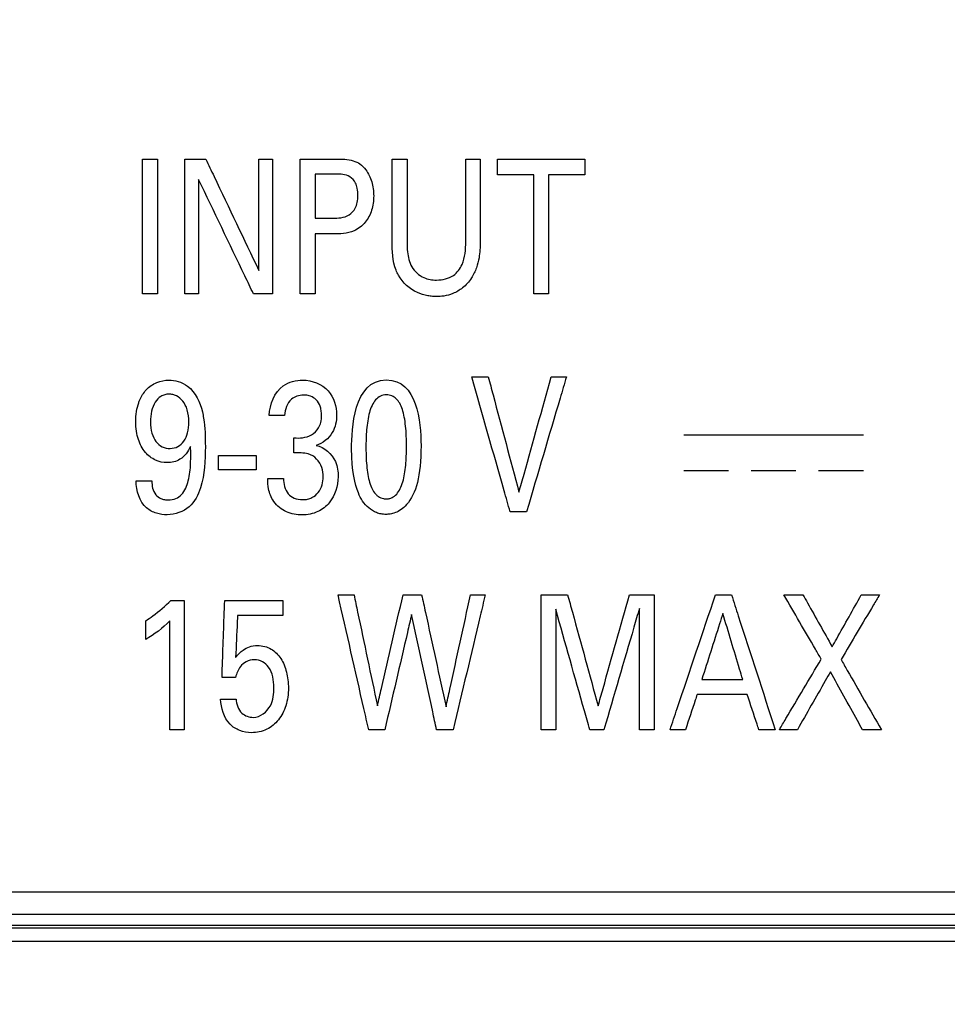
# Model space of a CAD drawing. Header units: inches. Extents: x 0 to 34, y 0 to 22.
# Tile 56 of 94: x 19.687 to 20.101, y 13.796 to 14.235. Entities that reach past the tile are written whole.
import ezdxf

# ---------------------------------------------------------------- set-up
doc = ezdxf.new("R2010")
doc.units = ezdxf.units.IN
doc.header["$LTSCALE"] = 1.87
doc.header["$MEASUREMENT"] = 0
doc.layers.get('0').update_dxf_attribs({"linetype": 'CONTINUOUS'})
doc.layers.add('DATUMCURVES', color=7, linetype='CONTINUOUS')
doc.layers.add('DIMENSIONS', color=7, linetype='CONTINUOUS')
doc.styles.get("Standard").update_dxf_attribs({"font": 'txt', "width": 0.8})
doc.dimstyles.new('DIMSTYLE_2', dxfattribs={"dimtxt": 0.125, "dimasz": 0.18, "dimexe": 0.18, "dimexo": 0.0625, "dimgap": 0.09, "dimtad": 0, "dimtih": 1, "dimtoh": 1, "dimzin": 4, "dimdsep": 46, "dimtxsty": 'STANDARD', "dimblk": '_FILLED', "dimblk1": '_FILLED', "dimblk2": '_FILLED', "dimcen": 0.09, "dimadec": 0, "dimazin": 0, "dimtp": 0.01, "dimtm": 0.01, "dimtfac": 1, "dimtofl": 0, "dimtmove": 0, "dimatfit": 3, "dimldrblk": '_FILLED', "dimfxl": 1, "dimtolj": 1, "dimtzin": 4, "dimarcsym": 0})

# ---------------------------------------------------------------- blocks, each defined once
blk = doc.blocks.new('_FILLED')
at = {"color": 0, "linetype": 'BYBLOCK'}
blk.add_solid([(0, 0), (-1, 0.1736), (-1, -0.1736)], dxfattribs=at)
blk = doc.blocks.new('*D5')
at = {"layer": 'DIMENSIONS', "color": 2, "linetype": 'CONTINUOUS'}
for p, q in [((19.40239, 13.97543), (19.40239, 11.35677)), ((18.8829, 13.78373), (18.8829, 11.35677)), ((18.8829, 11.48177), (18.53174, 11.48177)), ((19.40239, 11.48177), (19.76239, 11.48177))]:
    blk.add_line(p, q, dxfattribs=at)
at = {"layer": 'DIMENSIONS', "color": 2, "linetype": 'CONTINUOUS', "xscale": 0.18, "yscale": 0.18, "zscale": 0.18}
blk.add_blockref('_FILLED', (18.8829, 11.48177), dxfattribs=at)
at = {"layer": 'DIMENSIONS', "color": 2, "linetype": 'CONTINUOUS', "xscale": 0.18, "yscale": 0.18, "zscale": 0.18, "rotation": 180}
blk.add_blockref('_FILLED', (19.40239, 11.48177), dxfattribs=at)
at = {"layer": 'DIMENSIONS', "color": 2, "linetype": 'CONTINUOUS', "width": 0.8}
for s, p in [('[', (17.86924, 11.41927)), (']', (18.36924, 11.41927)), ('.520', (17.34424, 11.41927)), ('13.2', (17.96924, 11.41927))]:
    blk.add_text(s, height=0.125, dxfattribs=at).set_placement(p)
blk = doc.blocks.new('*D6')
at = {"layer": 'DIMENSIONS', "color": 2, "linetype": 'CONTINUOUS'}
for p, q in [((20.28077, 14.21985), (20.28077, 10.53037)), ((18.8829, 13.78373), (18.8829, 10.53037)), ((18.8829, 10.65537), (18.5229, 10.65537)), ((20.28077, 10.65537), (20.83004, 10.65537))]:
    blk.add_line(p, q, dxfattribs=at)
at = {"layer": 'DIMENSIONS', "color": 2, "linetype": 'CONTINUOUS', "xscale": 0.18, "yscale": 0.18, "zscale": 0.18}
blk.add_blockref('_FILLED', (18.8829, 10.65537), dxfattribs=at)
at = {"layer": 'DIMENSIONS', "color": 2, "linetype": 'CONTINUOUS', "xscale": 0.18, "yscale": 0.18, "zscale": 0.18, "rotation": 180}
blk.add_blockref('_FILLED', (20.28077, 10.65537), dxfattribs=at)
at = {"layer": 'DIMENSIONS', "color": 2, "linetype": 'CONTINUOUS', "width": 0.8}
for s, p in [('[', (21.51754, 10.59287)), (']', (22.11754, 10.59287)), ('1.398', (20.89254, 10.59287)), ('35.51', (21.61754, 10.59287))]:
    blk.add_text(s, height=0.125, dxfattribs=at).set_placement(p)
blk = doc.blocks.new('*D7')
at = {"layer": 'DIMENSIONS', "color": 2, "linetype": 'CONTINUOUS'}
for p, q in [((20.33918, 15.37288), (20.33918, 10.78391)), ((18.8829, 13.78373), (18.8829, 9.70626)), ((20.33918, 10.53044), (20.33918, 9.70626)), ((18.8829, 9.83126), (18.5229, 9.83126)), ((20.33918, 9.83126), (20.70321, 9.83126))]:
    blk.add_line(p, q, dxfattribs=at)
at = {"layer": 'DIMENSIONS', "color": 2, "linetype": 'CONTINUOUS', "xscale": 0.18, "yscale": 0.18, "zscale": 0.18}
blk.add_blockref('_FILLED', (18.8829, 9.83126), dxfattribs=at)
at = {"layer": 'DIMENSIONS', "color": 2, "linetype": 'CONTINUOUS', "xscale": 0.18, "yscale": 0.18, "zscale": 0.18, "rotation": 180}
blk.add_blockref('_FILLED', (20.33918, 9.83126), dxfattribs=at)
at = {"layer": 'DIMENSIONS', "color": 2, "linetype": 'CONTINUOUS', "width": 0.8}
for s, p in [('[', (21.39071, 9.76876)), (']', (21.99071, 9.76876)), ('1.456', (20.76571, 9.76876)), ('36.99', (21.49071, 9.76876))]:
    blk.add_text(s, height=0.125, dxfattribs=at).set_placement(p)
blk = doc.blocks.new('*D8')
at = {"layer": 'DIMENSIONS', "color": 2, "linetype": 'CONTINUOUS'}
for p, q in [((18.1329, 14.37355), (18.1329, 14.73355)), ((20.07555, 14.37355), (18.0079, 14.37355)), ((18.9246, 13.74416), (18.0079, 13.74416)), ((18.1329, 13.74416), (18.1329, 12.04288)), ((18.1329, 12.04288), (18.01635, 12.04288))]:
    blk.add_line(p, q, dxfattribs=at)
at = {"layer": 'DIMENSIONS', "color": 2, "linetype": 'CONTINUOUS', "xscale": 0.18, "yscale": 0.18, "zscale": 0.18}
for p, rotation in [((18.1329, 14.37355), 270), ((18.1329, 13.74416), 90)]:
    blk.add_blockref('_FILLED', p, dxfattribs=dict(at, rotation=rotation))
at = {"layer": 'DIMENSIONS', "color": 2, "linetype": 'CONTINUOUS', "width": 0.8}
for s, p in [('[', (17.25385, 11.98038)), (']', (17.85385, 11.98038)), ('.629', (16.72885, 11.98038)), ('15.99', (17.35385, 11.98038))]:
    blk.add_text(s, height=0.125, dxfattribs=at).set_placement(p)
blk = doc.blocks.new('*D11')
at = {"layer": 'DIMENSIONS', "color": 2, "linetype": 'CONTINUOUS'}
for p, q in [((16.6329, 15.45051), (16.6329, 15.81051)), ((20.2836, 15.45051), (16.5079, 15.45051)), ((18.9246, 13.74416), (16.5079, 13.74416)), ((16.6329, 13.74416), (16.6329, 12.62366)), ((16.6329, 12.62366), (16.48836, 12.62366))]:
    blk.add_line(p, q, dxfattribs=at)
at = {"layer": 'DIMENSIONS', "color": 2, "linetype": 'CONTINUOUS', "xscale": 0.18, "yscale": 0.18, "zscale": 0.18}
for p, rotation in [((16.6329, 15.45051), 270), ((16.6329, 13.74416), 90)]:
    blk.add_blockref('_FILLED', p, dxfattribs=dict(at, rotation=rotation))
at = {"layer": 'DIMENSIONS', "color": 2, "linetype": 'CONTINUOUS', "width": 0.8}
for s, p in [('[', (15.72586, 12.56116)), (']', (16.32586, 12.56116)), ('1.706', (15.10086, 12.56116)), ('43.34', (15.82586, 12.56116))]:
    blk.add_text(s, height=0.125, dxfattribs=at).set_placement(p)

msp = doc.modelspace()

# ---------------------------------------------------------------- linework, layer by layer
at = {"color": 7, "linetype": 'CONTINUOUS'}
for p, q in [((20.62568, 13.84616), (19.02768, 13.84616)), ((20.6314, 13.83626), (19.02208, 13.83626)), ((19.02009, 13.83029), (20.63245, 13.83029)), ((20.6314, 13.83134), (19.02208, 13.83134)), ((18.9871, 13.8244), (20.63245, 13.8244))]:
    msp.add_line(p, q, dxfattribs=at)
at = {"layer": 'DATUMCURVES', "color": 40, "linetype": 'CONTINUOUS'}
for points, knots in [([(19.74132, 14.17327, -0.19683), (19.74167, 14.17327, -0.19683), (19.7439, 14.17327, -0.19683), (19.74612, 14.17327, -0.19683), (19.748, 14.17327, -0.19683)], [0, 0, 0, 0, 0.15625, 1, 1, 1, 1]), ([(19.74132, 14.11313, -0.19683), (19.74132, 14.11626, -0.19683), (19.74132, 14.13631, -0.19683), (19.74132, 14.15635, -0.19683), (19.74132, 14.17327, -0.19683)], [0, 0, 0, 0, 0.15625, 1, 1, 1, 1]), ([(19.748, 14.17327, -0.19683), (19.748, 14.17014, -0.19683), (19.748, 14.15009, -0.19683), (19.748, 14.13004, -0.19683), (19.748, 14.11313, -0.19683)], [0, 0, 0, 0, 0.15625, 1, 1, 1, 1]), ([(19.76032, 14.17327, -0.19683), (19.76081, 14.17327, -0.19683), (19.7639, 14.17327, -0.19683), (19.76699, 14.17327, -0.19683), (19.7696, 14.17327, -0.19683)], [0, 0, 0, 0, 0.15625, 1, 1, 1, 1]), ([(19.76032, 14.11313, -0.19683), (19.76032, 14.11626, -0.19683), (19.76032, 14.13631, -0.19683), (19.76032, 14.15635, -0.19683), (19.76032, 14.17327, -0.19683)], [0, 0, 0, 0, 0.15625, 1, 1, 1, 1]), ([(19.7696, 14.17327, -0.19683), (19.77084, 14.17068, -0.19683), (19.77874, 14.1541, -0.19683), (19.78664, 14.13753, -0.19683), (19.7933, 14.12355, -0.19683)], [0, 0, 0, 0, 0.15625, 1, 1, 1, 1]), ([(19.7933, 14.12355, -0.19683), (19.7933, 14.12614, -0.19683), (19.7933, 14.14271, -0.19683), (19.7933, 14.15928, -0.19683), (19.7933, 14.17327, -0.19683)], [0, 0, 0, 0, 0.15625, 1, 1, 1, 1]), ([(19.7933, 14.17327, -0.19683), (19.79362, 14.17327, -0.19683), (19.79567, 14.17327, -0.19683), (19.79771, 14.17327, -0.19683), (19.79944, 14.17327, -0.19683)], [0, 0, 0, 0, 0.15625, 1, 1, 1, 1]), ([(19.79944, 14.17327, -0.19683), (19.79944, 14.17014, -0.19683), (19.79944, 14.15009, -0.19683), (19.79944, 14.13004, -0.19683), (19.79944, 14.11313, -0.19683)], [0, 0, 0, 0, 0.15625, 1, 1, 1, 1]), ([(19.81172, 14.17327, -0.19683), (19.81256, 14.17327, -0.19683), (19.81795, 14.17327, -0.19683), (19.82333, 14.17327, -0.19683), (19.82788, 14.17327, -0.19683)], [0, 0, 0, 0, 0.15625, 1, 1, 1, 1]), ([(19.81172, 14.11313, -0.19683), (19.81172, 14.11626, -0.19683), (19.81172, 14.13631, -0.19683), (19.81172, 14.15635, -0.19683), (19.81172, 14.17327, -0.19683)], [0, 0, 0, 0, 0.15625, 1, 1, 1, 1]), ([(19.82788, 14.17327, -0.19683), (19.83041, 14.17327, -0.19683), (19.83415, 14.17327, -0.19683), (19.83866, 14.17116, -0.19683), (19.84096, 14.16868, -0.19683), (19.84269, 14.16596, -0.19683), (19.84418, 14.16209, -0.19683), (19.84483, 14.15677, -0.19683), (19.84404, 14.15041, -0.19683), (19.84111, 14.14471, -0.19683), (19.83502, 14.14004, -0.19683), (19.82944, 14.13986, -0.19683), (19.82621, 14.13986, -0.19683)], [0, 0, 0, 0, 0.136922, 0.196895, 0.263583, 0.316601, 0.371027, 0.486707, 0.602896, 0.712755, 0.825322, 1, 1, 1, 1]), ([(19.85279, 14.13662, -0.19683), (19.85279, 14.13853, -0.19683), (19.85279, 14.15075, -0.19683), (19.85279, 14.16296, -0.19683), (19.85279, 14.17327, -0.19683)], [0, 0, 0, 0, 0.15625, 1, 1, 1, 1]), ([(19.85279, 14.17327, -0.19683), (19.85313, 14.17327, -0.19683), (19.85536, 14.17327, -0.19683), (19.85759, 14.17327, -0.19683), (19.85947, 14.17327, -0.19683)], [0, 0, 0, 0, 0.15625, 1, 1, 1, 1]), ([(19.85947, 14.17327, -0.19683), (19.85947, 14.17133, -0.19683), (19.85947, 14.15892, -0.19683), (19.85947, 14.14651, -0.19683), (19.85947, 14.13604, -0.19683)], [0, 0, 0, 0, 0.15625, 1, 1, 1, 1]), ([(19.88564, 14.13636, -0.19683), (19.88564, 14.13828, -0.19683), (19.88564, 14.15059, -0.19683), (19.88564, 14.16289, -0.19683), (19.88564, 14.17327, -0.19683)], [0, 0, 0, 0, 0.15625, 1, 1, 1, 1]), ([(19.88564, 14.17327, -0.19683), (19.88597, 14.17327, -0.19683), (19.88813, 14.17327, -0.19683), (19.89029, 14.17327, -0.19683), (19.8921, 14.17327, -0.19683)], [0, 0, 0, 0, 0.15625, 1, 1, 1, 1]), ([(19.8921, 14.17327, -0.19683), (19.8921, 14.17134, -0.19683), (19.8921, 14.15898, -0.19683), (19.8921, 14.14663, -0.19683), (19.8921, 14.1362, -0.19683)], [0, 0, 0, 0, 0.15625, 1, 1, 1, 1]), ([(19.89985, 14.16619, -0.19683), (19.89985, 14.16656, -0.19683), (19.89985, 14.16892, -0.19683), (19.89985, 14.17128, -0.19683), (19.89985, 14.17327, -0.19683)], [0, 0, 0, 0, 0.15625, 1, 1, 1, 1]), ([(19.89985, 14.17327, -0.19683), (19.90188, 14.17327, -0.19683), (19.91485, 14.17327, -0.19683), (19.92782, 14.17327, -0.19683), (19.93876, 14.17327, -0.19683)], [0, 0, 0, 0, 0.15625, 1, 1, 1, 1]), ([(19.93876, 14.17327, -0.19683), (19.93876, 14.1729, -0.19683), (19.93876, 14.17054, -0.19683), (19.93876, 14.16818, -0.19683), (19.93876, 14.16619, -0.19683)], [0, 0, 0, 0, 0.15625, 1, 1, 1, 1]), ([(19.82775, 14.16651, -0.19683), (19.82726, 14.16651, -0.19683), (19.82414, 14.16651, -0.19683), (19.82103, 14.16651, -0.19683), (19.8184, 14.16651, -0.19683)], [0, 0, 0, 0, 0.15625, 1, 1, 1, 1]), ([(19.8184, 14.16651, -0.19683), (19.8184, 14.16549, -0.19683), (19.8184, 14.15894, -0.19683), (19.8184, 14.15239, -0.19683), (19.8184, 14.14686, -0.19683)], [0, 0, 0, 0, 0.15625, 1, 1, 1, 1]), ([(19.82634, 14.14686, -0.19683), (19.82754, 14.14686, -0.19683), (19.83002, 14.14694, -0.19683), (19.83384, 14.14802, -0.19683), (19.83636, 14.15081, -0.19683), (19.83733, 14.15404, -0.19683), (19.83757, 14.15705, -0.19683), (19.83735, 14.16001, -0.19683), (19.83646, 14.16302, -0.19683), (19.83421, 14.16558, -0.19683), (19.83085, 14.16649, -0.19683), (19.82874, 14.16651, -0.19683), (19.82775, 14.16651, -0.19683)], [0, 0, 0, 0, 0.108827, 0.224158, 0.349219, 0.428147, 0.526891, 0.620984, 0.695028, 0.808822, 0.909797, 1, 1, 1, 1]), ([(19.916, 14.16619, -0.19683), (19.91516, 14.16619, -0.19683), (19.90978, 14.16619, -0.19683), (19.90439, 14.16619, -0.19683), (19.89985, 14.16619, -0.19683)], [0, 0, 0, 0, 0.15625, 1, 1, 1, 1]), ([(19.916, 14.11313, -0.19683), (19.916, 14.11589, -0.19683), (19.916, 14.13358, -0.19683), (19.916, 14.15127, -0.19683), (19.916, 14.16619, -0.19683)], [0, 0, 0, 0, 0.15625, 1, 1, 1, 1]), ([(19.93876, 14.16619, -0.19683), (19.93792, 14.16619, -0.19683), (19.93254, 14.16619, -0.19683), (19.92715, 14.16619, -0.19683), (19.92261, 14.16619, -0.19683)], [0, 0, 0, 0, 0.15625, 1, 1, 1, 1]), ([(19.92261, 14.16619, -0.19683), (19.92261, 14.16343, -0.19683), (19.92261, 14.14574, -0.19683), (19.92261, 14.12805, -0.19683), (19.92261, 14.11313, -0.19683)], [0, 0, 0, 0, 0.15625, 1, 1, 1, 1]), ([(19.7909, 14.11313, -0.19683), (19.78962, 14.11579, -0.19683), (19.78145, 14.13281, -0.19683), (19.77329, 14.14982, -0.19683), (19.7664, 14.16418, -0.19683)], [0, 0, 0, 0, 0.15625, 1, 1, 1, 1]), ([(19.7664, 14.16418, -0.19683), (19.7664, 14.16152, -0.19683), (19.7664, 14.1445, -0.19683), (19.7664, 14.12749, -0.19683), (19.7664, 14.11313, -0.19683)], [0, 0, 0, 0, 0.15625, 1, 1, 1, 1]), ([(19.8184, 14.14686, -0.19683), (19.81882, 14.14686, -0.19683), (19.82146, 14.14686, -0.19683), (19.82411, 14.14686, -0.19683), (19.82634, 14.14686, -0.19683)], [0, 0, 0, 0, 0.15625, 1, 1, 1, 1]), ([(19.82621, 14.13986, -0.19683), (19.8258, 14.13986, -0.19683), (19.8232, 14.13986, -0.19683), (19.8206, 14.13986, -0.19683), (19.8184, 14.13986, -0.19683)], [0, 0, 0, 0, 0.15625, 1, 1, 1, 1]), ([(19.8184, 14.13986, -0.19683), (19.8184, 14.13847, -0.19683), (19.8184, 14.12956, -0.19683), (19.8184, 14.12065, -0.19683), (19.8184, 14.11313, -0.19683)], [0, 0, 0, 0, 0.15625, 1, 1, 1, 1]), ([(19.85559, 14.12146, -0.19683), (19.8552, 14.12218, -0.19683), (19.85295, 14.12687, -0.19683), (19.85279, 14.13227, -0.19683), (19.85279, 14.13662, -0.19683)], [0, 0, 0, 0, 0.158979, 1, 1, 1, 1]), ([(19.8921, 14.1362, -0.19683), (19.8921, 14.13387, -0.19683), (19.89191, 14.12999, -0.19683), (19.89051, 14.12457, -0.19683), (19.88823, 14.11985, -0.19683), (19.88466, 14.11574, -0.19683), (19.88022, 14.11317, -0.19683), (19.87618, 14.11208, -0.19683), (19.87308, 14.11183, -0.19683), (19.87067, 14.11194, -0.19683), (19.86777, 14.11235, -0.19683), (19.86184, 14.1141, -0.19683), (19.85747, 14.11811, -0.19683), (19.85559, 14.12146, -0.19683)], [0, 0, 0, 0, 0.12622, 0.209394, 0.301377, 0.408551, 0.498713, 0.575024, 0.63352, 0.667019, 0.705219, 0.791993, 1, 1, 1, 1]), ([(19.85947, 14.13604, -0.19683), (19.85947, 14.13465, -0.19683), (19.85959, 14.13096, -0.19683), (19.86045, 14.12721, -0.19683), (19.8616, 14.1252, -0.19683)], [0, 0, 0, 0, 0.374031, 1, 1, 1, 1]), ([(19.8616, 14.1252, -0.19683), (19.86284, 14.12313, -0.19683), (19.86631, 14.11996, -0.19683), (19.87327, 14.11887, -0.19683), (19.88019, 14.12031, -0.19683), (19.88532, 14.12722, -0.19683), (19.88564, 14.13293, -0.19683), (19.88564, 14.13636, -0.19683)], [0, 0, 0, 0, 0.193977, 0.347932, 0.557345, 0.723888, 1, 1, 1, 1]), ([(19.748, 14.11313, -0.19683), (19.74765, 14.11313, -0.19683), (19.74543, 14.11313, -0.19683), (19.7432, 14.11313, -0.19683), (19.74132, 14.11313, -0.19683)], [0, 0, 0, 0, 0.15625, 1, 1, 1, 1]), ([(19.7664, 14.11313, -0.19683), (19.76608, 14.11313, -0.19683), (19.76406, 14.11313, -0.19683), (19.76203, 14.11313, -0.19683), (19.76032, 14.11313, -0.19683)], [0, 0, 0, 0, 0.15625, 1, 1, 1, 1]), ([(19.79944, 14.11313, -0.19683), (19.79899, 14.11313, -0.19683), (19.79615, 14.11313, -0.19683), (19.7933, 14.11313, -0.19683), (19.7909, 14.11313, -0.19683)], [0, 0, 0, 0, 0.15625, 1, 1, 1, 1]), ([(19.8184, 14.11313, -0.19683), (19.81805, 14.11313, -0.19683), (19.81583, 14.11313, -0.19683), (19.8136, 14.11313, -0.19683), (19.81172, 14.11313, -0.19683)], [0, 0, 0, 0, 0.15625, 1, 1, 1, 1]), ([(19.92261, 14.11313, -0.19683), (19.92226, 14.11313, -0.19683), (19.92006, 14.11313, -0.19683), (19.91786, 14.11313, -0.19683), (19.916, 14.11313, -0.19683)], [0, 0, 0, 0, 0.15625, 1, 1, 1, 1]), ([(19.74016, 14.06579, -0.19683), (19.74088, 14.06744, -0.19683), (19.74287, 14.07067, -0.19683), (19.74758, 14.07392, -0.19683), (19.75274, 14.07487, -0.19683), (19.75752, 14.07422, -0.19683), (19.76428, 14.07087, -0.19683), (19.76711, 14.06476, -0.19683), (19.7681, 14.06046, -0.19683)], [0, 0, 0, 0, 0.138302, 0.287648, 0.429489, 0.534942, 0.658194, 1, 1, 1, 1]), ([(19.79798, 14.05889, -0.19683), (19.79812, 14.06376, -0.19683), (19.8015, 14.07271, -0.19683), (19.80991, 14.07462, -0.19683), (19.81294, 14.07462, -0.19683)], [0, 0, 0, 0, 0.617148, 1, 1, 1, 1]), ([(19.81294, 14.07462, -0.19683), (19.81703, 14.07462, -0.19683), (19.82559, 14.07136, -0.19683), (19.82802, 14.06286, -0.19683), (19.82802, 14.05905, -0.19683)], [0, 0, 0, 0, 0.518517, 1, 1, 1, 1]), ([(19.90548, 14.01591, -0.19683), (19.90458, 14.01904, -0.19683), (19.89887, 14.03909, -0.19683), (19.89315, 14.05913, -0.19683), (19.88832, 14.07605, -0.19683)], [0, 0, 0, 0, 0.15625, 1, 1, 1, 1]), ([(19.88832, 14.07605, -0.19683), (19.88871, 14.07605, -0.19683), (19.89117, 14.07605, -0.19683), (19.89364, 14.07605, -0.19683), (19.89573, 14.07605, -0.19683)], [0, 0, 0, 0, 0.15625, 1, 1, 1, 1]), ([(19.89573, 14.07605, -0.19683), (19.89644, 14.07337, -0.19683), (19.901, 14.05624, -0.19683), (19.90556, 14.03911, -0.19683), (19.90941, 14.02465, -0.19683)], [0, 0, 0, 0, 0.15625, 1, 1, 1, 1]), ([(19.90941, 14.02465, -0.19683), (19.91016, 14.02733, -0.19683), (19.91497, 14.04446, -0.19683), (19.91977, 14.06159, -0.19683), (19.92383, 14.07605, -0.19683)], [0, 0, 0, 0, 0.15625, 1, 1, 1, 1]), ([(19.93057, 14.07605, -0.19683), (19.92965, 14.07291, -0.19683), (19.92373, 14.05287, -0.19683), (19.91781, 14.03282, -0.19683), (19.91282, 14.01591, -0.19683)], [0, 0, 0, 0, 0.15625, 1, 1, 1, 1]), ([(19.92383, 14.07605, -0.19683), (19.92418, 14.07605, -0.19683), (19.92643, 14.07605, -0.19683), (19.92867, 14.07605, -0.19683), (19.93057, 14.07605, -0.19683)], [0, 0, 0, 0, 0.15625, 1, 1, 1, 1]), ([(19.76282, 14.04505, -0.19683), (19.76185, 14.04277, -0.19683), (19.75896, 14.03891, -0.19683), (19.75259, 14.03738, -0.19683), (19.74692, 14.03861, -0.19683), (19.74214, 14.04233, -0.19683), (19.73964, 14.04719, -0.19683), (19.73856, 14.05194, -0.19683), (19.73829, 14.05617, -0.19683), (19.73858, 14.06047, -0.19683), (19.73934, 14.06371, -0.19683), (19.73999, 14.06538, -0.19683), (19.74016, 14.06579, -0.19683)], [0, 0, 0, 0, 0.152165, 0.271377, 0.382378, 0.498266, 0.631363, 0.709039, 0.796326, 0.890705, 0.972635, 1, 1, 1, 1]), ([(19.7532, 14.06838, -0.19683), (19.75292, 14.06838, -0.19683), (19.75218, 14.06834, -0.19683), (19.75099, 14.06808, -0.19683), (19.74902, 14.06722, -0.19683), (19.74687, 14.06494, -0.19683), (19.74529, 14.06097, -0.19683), (19.74473, 14.05576, -0.19683), (19.74538, 14.05071, -0.19683), (19.74725, 14.04702, -0.19683), (19.75001, 14.04469, -0.19683), (19.75246, 14.04414, -0.19683), (19.75367, 14.04415, -0.19683)], [0, 0, 0, 0, 0.029771, 0.059542, 0.119085, 0.238169, 0.357254, 0.476338, 0.607254, 0.738169, 0.869085, 1, 1, 1, 1]), ([(19.75367, 14.04415, -0.19683), (19.75491, 14.04415, -0.19683), (19.75736, 14.04474, -0.19683), (19.75999, 14.04722, -0.19683), (19.76169, 14.05092, -0.19683), (19.76232, 14.05627, -0.19683), (19.76154, 14.06167, -0.19683), (19.7595, 14.06551, -0.19683), (19.75705, 14.06746, -0.19683), (19.7552, 14.06815, -0.19683), (19.75401, 14.06835, -0.19683), (19.75358, 14.06839, -0.19683), (19.7532, 14.06838, -0.19683)], [0, 0, 0, 0, 0.113442, 0.226883, 0.340325, 0.453767, 0.590325, 0.726883, 0.863442, 0.931721, 0.96586, 1, 1, 1, 1]), ([(19.81424, 14.06793, -0.19683), (19.81387, 14.06796, -0.19683), (19.81162, 14.06803, -0.19683), (19.80651, 14.06648, -0.19683), (19.80495, 14.0615, -0.19683), (19.80473, 14.05889, -0.19683)], [0, 0, 0, 0, 0.074539, 0.459208, 1, 1, 1, 1]), ([(19.80893, 14.04889, -0.19683), (19.81022, 14.04875, -0.19683), (19.81294, 14.04877, -0.19683), (19.81706, 14.04991, -0.19683), (19.81992, 14.05267, -0.19683), (19.8211, 14.05591, -0.19683), (19.82135, 14.05859, -0.19683), (19.82119, 14.06105, -0.19683), (19.82063, 14.0635, -0.19683), (19.8192, 14.066, -0.19683), (19.81666, 14.06749, -0.19683), (19.81496, 14.06786, -0.19683), (19.81424, 14.06793, -0.19683)], [0, 0, 0, 0, 0.124812, 0.260991, 0.40416, 0.488433, 0.589885, 0.662753, 0.725893, 0.832203, 0.930083, 1, 1, 1, 1]), ([(19.85028, 14.06804, -0.19683), (19.84932, 14.06804, -0.19683), (19.84744, 14.06763, -0.19683), (19.84466, 14.0654, -0.19683), (19.84241, 14.06046, -0.19683), (19.84126, 14.05257, -0.19683), (19.84103, 14.04367, -0.19683), (19.84131, 14.03673, -0.19683), (19.84207, 14.03154, -0.19683), (19.84295, 14.02816, -0.19683), (19.84414, 14.02538, -0.19683), (19.84544, 14.02364, -0.19683), (19.84669, 14.02263, -0.19683), (19.84772, 14.02208, -0.19683), (19.84868, 14.02179, -0.19683), (19.84937, 14.02169, -0.19683), (19.84984, 14.02166, -0.19683), (19.84997, 14.02165, -0.19683), (19.85014, 14.02166, -0.19683)], [0, 0, 0, 0, 0.055796, 0.111593, 0.223185, 0.334778, 0.446371, 0.584778, 0.653982, 0.723185, 0.792389, 0.861593, 0.896195, 0.930796, 0.965398, 0.982699, 0.99135, 1, 1, 1, 1]), ([(19.85014, 14.02166, -0.19683), (19.85031, 14.02166, -0.19683), (19.85088, 14.02168, -0.19683), (19.85173, 14.02183, -0.19683), (19.8532, 14.02232, -0.19683), (19.8549, 14.02366, -0.19683), (19.85649, 14.0261, -0.19683), (19.85803, 14.03023, -0.19683), (19.85904, 14.03661, -0.19683), (19.85932, 14.04571, -0.19683), (19.85897, 14.05448, -0.19683), (19.8576, 14.06196, -0.19683), (19.85533, 14.06603, -0.19683), (19.85277, 14.06774, -0.19683), (19.8511, 14.06805, -0.19683), (19.85028, 14.06804, -0.19683)], [0, 0, 0, 0, 0.01337, 0.02674, 0.05348, 0.10696, 0.16044, 0.21392, 0.32088, 0.42784, 0.57088, 0.71392, 0.85696, 0.92848, 1, 1, 1, 1]), ([(19.7681, 14.06046, -0.19683), (19.76831, 14.05954, -0.19683), (19.7693, 14.05444, -0.19683), (19.76942, 14.04921, -0.19683), (19.76942, 14.04497, -0.19683)], [0, 0, 0, 0, 0.183013, 1, 1, 1, 1]), ([(19.80473, 14.05889, -0.19683), (19.80438, 14.05889, -0.19683), (19.80213, 14.05889, -0.19683), (19.79988, 14.05889, -0.19683), (19.79798, 14.05889, -0.19683)], [0, 0, 0, 0, 0.15625, 1, 1, 1, 1]), ([(19.82802, 14.05905, -0.19683), (19.82802, 14.05637, -0.19683), (19.82685, 14.05041, -0.19683), (19.8218, 14.04631, -0.19683), (19.81882, 14.04548, -0.19683)], [0, 0, 0, 0, 0.464617, 1, 1, 1, 1]), ([(19.80893, 14.04214, -0.19683), (19.80893, 14.04249, -0.19683), (19.80893, 14.04474, -0.19683), (19.80893, 14.04699, -0.19683), (19.80893, 14.04889, -0.19683)], [0, 0, 0, 0, 0.15625, 1, 1, 1, 1]), ([(19.76942, 14.04497, -0.19683), (19.76942, 14.0388, -0.19683), (19.76913, 14.02926, -0.19683), (19.76306, 14.01699, -0.19683), (19.75424, 14.01408, -0.19683), (19.74751, 14.01499, -0.19683), (19.74048, 14.01853, -0.19683), (19.73861, 14.02534, -0.19683), (19.73852, 14.02965, -0.19683)], [0, 0, 0, 0, 0.300686, 0.460794, 0.630407, 0.708794, 0.79022, 1, 1, 1, 1]), ([(19.74553, 14.02965, -0.19683), (19.74553, 14.02752, -0.19683), (19.74612, 14.02412, -0.19683), (19.74914, 14.02183, -0.19683), (19.75118, 14.02125, -0.19683), (19.75346, 14.02106, -0.19683), (19.7563, 14.02153, -0.19683), (19.75998, 14.02427, -0.19683), (19.76224, 14.03006, -0.19683), (19.76298, 14.0374, -0.19683), (19.76291, 14.04255, -0.19683), (19.76282, 14.04505, -0.19683)], [0, 0, 0, 0, 0.153707, 0.223572, 0.262464, 0.306448, 0.388942, 0.463901, 0.62825, 0.818156, 1, 1, 1, 1]), ([(19.81882, 14.04548, -0.19683), (19.82251, 14.04482, -0.19683), (19.82797, 14.03991, -0.19683), (19.8287, 14.03377, -0.19683), (19.8287, 14.03148, -0.19683)], [0, 0, 0, 0, 0.620405, 1, 1, 1, 1]), ([(19.77532, 14.04097, -0.19683), (19.77619, 14.04097, -0.19683), (19.78178, 14.04097, -0.19683), (19.78736, 14.04097, -0.19683), (19.79208, 14.04097, -0.19683)], [0, 0, 0, 0, 0.15625, 1, 1, 1, 1]), ([(19.77532, 14.03465, -0.19683), (19.77532, 14.03498, -0.19683), (19.77532, 14.03709, -0.19683), (19.77532, 14.03919, -0.19683), (19.77532, 14.04097, -0.19683)], [0, 0, 0, 0, 0.15625, 1, 1, 1, 1]), ([(19.79208, 14.04097, -0.19683), (19.79208, 14.04064, -0.19683), (19.79208, 14.03854, -0.19683), (19.79208, 14.03643, -0.19683), (19.79208, 14.03465, -0.19683)], [0, 0, 0, 0, 0.15625, 1, 1, 1, 1]), ([(19.82202, 14.03156, -0.19683), (19.82202, 14.03291, -0.19683), (19.82163, 14.03717, -0.19683), (19.81813, 14.04098, -0.19683), (19.81534, 14.04173, -0.19683)], [0, 0, 0, 0, 0.319547, 1, 1, 1, 1]), ([(19.79208, 14.03465, -0.19683), (19.7912, 14.03465, -0.19683), (19.78562, 14.03465, -0.19683), (19.78003, 14.03465, -0.19683), (19.77532, 14.03465, -0.19683)], [0, 0, 0, 0, 0.15625, 1, 1, 1, 1]), ([(19.8287, 14.03148, -0.19683), (19.8287, 14.02742, -0.19683), (19.82662, 14.0209, -0.19683), (19.8197, 14.01539, -0.19683), (19.81385, 14.01427, -0.19683), (19.80904, 14.01471, -0.19683), (19.80555, 14.01576, -0.19683), (19.80238, 14.01765, -0.19683), (19.79997, 14.02026, -0.19683), (19.7984, 14.02316, -0.19683), (19.79743, 14.02664, -0.19683), (19.79729, 14.02917, -0.19683), (19.79725, 14.03073, -0.19683)], [0, 0, 0, 0, 0.238558, 0.363318, 0.504272, 0.575562, 0.646111, 0.716543, 0.789426, 0.851866, 0.908567, 1, 1, 1, 1]), ([(19.79725, 14.03073, -0.19683), (19.79762, 14.03073, -0.19683), (19.79998, 14.03073, -0.19683), (19.80234, 14.03073, -0.19683), (19.80433, 14.03073, -0.19683)], [0, 0, 0, 0, 0.15625, 1, 1, 1, 1]), ([(19.80433, 14.03073, -0.19683), (19.8043, 14.02837, -0.19683), (19.80514, 14.02456, -0.19683), (19.80913, 14.02168, -0.19683), (19.8123, 14.0212, -0.19683), (19.815, 14.02145, -0.19683), (19.81755, 14.0223, -0.19683), (19.82104, 14.02517, -0.19683), (19.82202, 14.02911, -0.19683), (19.82202, 14.03156, -0.19683)], [0, 0, 0, 0, 0.239924, 0.351757, 0.480314, 0.557141, 0.625761, 0.750862, 1, 1, 1, 1]), ([(19.73852, 14.02965, -0.19683), (19.73888, 14.02965, -0.19683), (19.74122, 14.02965, -0.19683), (19.74356, 14.02965, -0.19683), (19.74553, 14.02965, -0.19683)], [0, 0, 0, 0, 0.15625, 1, 1, 1, 1]), ([(19.85928, 14.01915, -0.19683), (19.85765, 14.01724, -0.19683), (19.85498, 14.01558, -0.19683), (19.85184, 14.01481, -0.19683), (19.84973, 14.01469, -0.19683), (19.84785, 14.01488, -0.19683), (19.84511, 14.01566, -0.19683), (19.84106, 14.01819, -0.19683), (19.83872, 14.02178, -0.19683), (19.83772, 14.02432, -0.19683)], [0, 0, 0, 0, 0.12631, 0.189464, 0.252619, 0.346042, 0.439464, 0.62631, 1, 1, 1, 1]), ([(19.91282, 14.01591, -0.19683), (19.91243, 14.01591, -0.19683), (19.90999, 14.01591, -0.19683), (19.90754, 14.01591, -0.19683), (19.90548, 14.01591, -0.19683)], [0, 0, 0, 0, 0.15625, 1, 1, 1, 1]), ([(19.84233, 13.91868, -0.19683), (19.84161, 13.92182, -0.19683), (19.83706, 13.94186, -0.19683), (19.8325, 13.96191, -0.19683), (19.82865, 13.97882, -0.19683)], [0, 0, 0, 0, 0.15625, 1, 1, 1, 1]), ([(19.82865, 13.97882, -0.19683), (19.82902, 13.97882, -0.19683), (19.8314, 13.97882, -0.19683), (19.83378, 13.97882, -0.19683), (19.83579, 13.97882, -0.19683)], [0, 0, 0, 0, 0.15625, 1, 1, 1, 1]), ([(19.83579, 13.97882, -0.19683), (19.83633, 13.97625, -0.19683), (19.8398, 13.95975, -0.19683), (19.84328, 13.94326, -0.19683), (19.84621, 13.92934, -0.19683)], [0, 0, 0, 0, 0.15625, 1, 1, 1, 1]), ([(19.84621, 13.92934, -0.19683), (19.8468, 13.93192, -0.19683), (19.85063, 13.94841, -0.19683), (19.85445, 13.96491, -0.19683), (19.85768, 13.97882, -0.19683)], [0, 0, 0, 0, 0.15625, 1, 1, 1, 1]), ([(19.85768, 13.97882, -0.19683), (19.85811, 13.97882, -0.19683), (19.86088, 13.97882, -0.19683), (19.86364, 13.97882, -0.19683), (19.86597, 13.97882, -0.19683)], [0, 0, 0, 0, 0.15625, 1, 1, 1, 1]), ([(19.86597, 13.97882, -0.19683), (19.86654, 13.97622, -0.19683), (19.87016, 13.95959, -0.19683), (19.87379, 13.94296, -0.19683), (19.87685, 13.92893, -0.19683)], [0, 0, 0, 0, 0.15625, 1, 1, 1, 1]), ([(19.87685, 13.92893, -0.19683), (19.87742, 13.93152, -0.19683), (19.88107, 13.94816, -0.19683), (19.88471, 13.96479, -0.19683), (19.88779, 13.97882, -0.19683)], [0, 0, 0, 0, 0.15625, 1, 1, 1, 1]), ([(19.89434, 13.97882, -0.19683), (19.8936, 13.97569, -0.19683), (19.88883, 13.95565, -0.19683), (19.88407, 13.9356, -0.19683), (19.88005, 13.91868, -0.19683)], [0, 0, 0, 0, 0.15625, 1, 1, 1, 1]), ([(19.88779, 13.97882, -0.19683), (19.88813, 13.97882, -0.19683), (19.89032, 13.97882, -0.19683), (19.8925, 13.97882, -0.19683), (19.89434, 13.97882, -0.19683)], [0, 0, 0, 0, 0.15625, 1, 1, 1, 1]), ([(19.91933, 13.97882, -0.19683), (19.91994, 13.97882, -0.19683), (19.92388, 13.97882, -0.19683), (19.92782, 13.97882, -0.19683), (19.93114, 13.97882, -0.19683)], [0, 0, 0, 0, 0.15625, 1, 1, 1, 1]), ([(19.91933, 13.91868, -0.19683), (19.91933, 13.92182, -0.19683), (19.91933, 13.94186, -0.19683), (19.91933, 13.96191, -0.19683), (19.91933, 13.97882, -0.19683)], [0, 0, 0, 0, 0.15625, 1, 1, 1, 1]), ([(19.93114, 13.97882, -0.19683), (19.93185, 13.97624, -0.19683), (19.93639, 13.95972, -0.19683), (19.94093, 13.9432, -0.19683), (19.94476, 13.92926, -0.19683)], [0, 0, 0, 0, 0.15625, 1, 1, 1, 1]), ([(19.94476, 13.92926, -0.19683), (19.94548, 13.93185, -0.19683), (19.95014, 13.94837, -0.19683), (19.95479, 13.96488, -0.19683), (19.95871, 13.97882, -0.19683)], [0, 0, 0, 0, 0.15625, 1, 1, 1, 1]), ([(19.95871, 13.97882, -0.19683), (19.95929, 13.97882, -0.19683), (19.96296, 13.97882, -0.19683), (19.96663, 13.97882, -0.19683), (19.96973, 13.97882, -0.19683)], [0, 0, 0, 0, 0.15625, 1, 1, 1, 1]), ([(19.96973, 13.97882, -0.19683), (19.96973, 13.97569, -0.19683), (19.96973, 13.95565, -0.19683), (19.96973, 13.9356, -0.19683), (19.96973, 13.91868, -0.19683)], [0, 0, 0, 0, 0.15625, 1, 1, 1, 1]), ([(19.97685, 13.91868, -0.19683), (19.97791, 13.92182, -0.19683), (19.98467, 13.94186, -0.19683), (19.99143, 13.96191, -0.19683), (19.99714, 13.97882, -0.19683)], [0, 0, 0, 0, 0.15625, 1, 1, 1, 1]), ([(19.99714, 13.97882, -0.19683), (19.99751, 13.97882, -0.19683), (19.99989, 13.97882, -0.19683), (20.00228, 13.97882, -0.19683), (20.00429, 13.97882, -0.19683)], [0, 0, 0, 0, 0.15625, 1, 1, 1, 1]), ([(20.00429, 13.97882, -0.19683), (20.0053, 13.97569, -0.19683), (20.0118, 13.95565, -0.19683), (20.0183, 13.9356, -0.19683), (20.02378, 13.91868, -0.19683)], [0, 0, 0, 0, 0.15625, 1, 1, 1, 1]), ([(20.04434, 13.95017, -0.19683), (20.04347, 13.95166, -0.19683), (20.0379, 13.96121, -0.19683), (20.03234, 13.97076, -0.19683), (20.02764, 13.97882, -0.19683)], [0, 0, 0, 0, 0.15625, 1, 1, 1, 1]), ([(20.02764, 13.97882, -0.19683), (20.02809, 13.97882, -0.19683), (20.03094, 13.97882, -0.19683), (20.03378, 13.97882, -0.19683), (20.03619, 13.97882, -0.19683)], [0, 0, 0, 0, 0.15625, 1, 1, 1, 1]), ([(20.03619, 13.97882, -0.19683), (20.03687, 13.97762, -0.19683), (20.04121, 13.9699, -0.19683), (20.04555, 13.96217, -0.19683), (20.04921, 13.95566, -0.19683)], [0, 0, 0, 0, 0.15625, 1, 1, 1, 1]), ([(20.04921, 13.95566, -0.19683), (20.04989, 13.95686, -0.19683), (20.05423, 13.96459, -0.19683), (20.05857, 13.97231, -0.19683), (20.06223, 13.97882, -0.19683)], [0, 0, 0, 0, 0.15625, 1, 1, 1, 1]), ([(20.07031, 13.97882, -0.19683), (20.06942, 13.97732, -0.19683), (20.0637, 13.96772, -0.19683), (20.05798, 13.95811, -0.19683), (20.05316, 13.95, -0.19683)], [0, 0, 0, 0, 0.15625, 1, 1, 1, 1]), ([(20.06223, 13.97882, -0.19683), (20.06265, 13.97882, -0.19683), (20.06535, 13.97882, -0.19683), (20.06804, 13.97882, -0.19683), (20.07031, 13.97882, -0.19683)], [0, 0, 0, 0, 0.15625, 1, 1, 1, 1]), ([(19.74279, 13.96724, -0.19683), (19.74388, 13.96796, -0.19683), (19.74783, 13.97071, -0.19683), (19.75159, 13.97377, -0.19683), (19.75401, 13.97632, -0.19683)], [0, 0, 0, 0, 0.270995, 1, 1, 1, 1]), ([(19.75401, 13.97632, -0.19683), (19.75432, 13.97632, -0.19683), (19.7563, 13.97632, -0.19683), (19.75828, 13.97632, -0.19683), (19.75995, 13.97632, -0.19683)], [0, 0, 0, 0, 0.15625, 1, 1, 1, 1]), ([(19.75995, 13.97632, -0.19683), (19.75995, 13.97331, -0.19683), (19.75995, 13.9541, -0.19683), (19.75995, 13.93489, -0.19683), (19.75995, 13.91868, -0.19683)], [0, 0, 0, 0, 0.15625, 1, 1, 1, 1]), ([(19.77686, 13.942, -0.19683), (19.77692, 13.94379, -0.19683), (19.77732, 13.95523, -0.19683), (19.77772, 13.96666, -0.19683), (19.77806, 13.97632, -0.19683)], [0, 0, 0, 0, 0.15625, 1, 1, 1, 1]), ([(19.77806, 13.97632, -0.19683), (19.77941, 13.97632, -0.19683), (19.78807, 13.97632, -0.19683), (19.79672, 13.97632, -0.19683), (19.80402, 13.97632, -0.19683)], [0, 0, 0, 0, 0.15625, 1, 1, 1, 1]), ([(19.80402, 13.97632, -0.19683), (19.80402, 13.97596, -0.19683), (19.80402, 13.97372, -0.19683), (19.80402, 13.97147, -0.19683), (19.80402, 13.96957, -0.19683)], [0, 0, 0, 0, 0.15625, 1, 1, 1, 1]), ([(19.96318, 13.97282, -0.19683), (19.96235, 13.97, -0.19683), (19.95708, 13.95195, -0.19683), (19.95181, 13.93391, -0.19683), (19.94736, 13.91868, -0.19683)], [0, 0, 0, 0, 0.15625, 1, 1, 1, 1]), ([(19.96318, 13.91868, -0.19683), (19.96318, 13.9215, -0.19683), (19.96318, 13.93955, -0.19683), (19.96318, 13.95759, -0.19683), (19.96318, 13.97282, -0.19683)], [0, 0, 0, 0, 0.15625, 1, 1, 1, 1]), ([(19.7838, 13.96957, -0.19683), (19.78375, 13.9686, -0.19683), (19.78346, 13.96238, -0.19683), (19.78317, 13.95616, -0.19683), (19.78293, 13.95091, -0.19683)], [0, 0, 0, 0, 0.15625, 1, 1, 1, 1]), ([(19.80402, 13.96957, -0.19683), (19.80297, 13.96957, -0.19683), (19.79623, 13.96957, -0.19683), (19.78948, 13.96957, -0.19683), (19.7838, 13.96957, -0.19683)], [0, 0, 0, 0, 0.15625, 1, 1, 1, 1]), ([(19.86149, 13.97008, -0.19683), (19.86087, 13.9674, -0.19683), (19.85689, 13.95027, -0.19683), (19.8529, 13.93314, -0.19683), (19.84954, 13.91868, -0.19683)], [0, 0, 0, 0, 0.15625, 1, 1, 1, 1]), ([(19.87264, 13.91868, -0.19683), (19.87206, 13.92136, -0.19683), (19.86834, 13.93849, -0.19683), (19.86463, 13.95562, -0.19683), (19.86149, 13.97008, -0.19683)], [0, 0, 0, 0, 0.15625, 1, 1, 1, 1]), ([(19.94101, 13.91868, -0.19683), (19.94022, 13.92149, -0.19683), (19.93515, 13.93942, -0.19683), (19.93008, 13.95736, -0.19683), (19.9258, 13.97249, -0.19683)], [0, 0, 0, 0, 0.15625, 1, 1, 1, 1]), ([(19.9258, 13.97249, -0.19683), (19.9258, 13.96969, -0.19683), (19.9258, 13.95175, -0.19683), (19.9258, 13.93382, -0.19683), (19.9258, 13.91868, -0.19683)], [0, 0, 0, 0, 0.15625, 1, 1, 1, 1]), ([(20.00041, 13.97058, -0.19683), (19.99992, 13.96904, -0.19683), (19.99681, 13.95921, -0.19683), (19.99369, 13.94938, -0.19683), (19.99106, 13.94109, -0.19683)], [0, 0, 0, 0, 0.15625, 1, 1, 1, 1]), ([(20.00929, 13.94109, -0.19683), (20.00883, 13.94263, -0.19683), (20.00587, 13.95246, -0.19683), (20.00291, 13.96228, -0.19683), (20.00041, 13.97058, -0.19683)], [0, 0, 0, 0, 0.15625, 1, 1, 1, 1]), ([(19.74279, 13.95891, -0.19683), (19.74279, 13.95935, -0.19683), (19.74279, 13.96212, -0.19683), (19.74279, 13.9649, -0.19683), (19.74279, 13.96724, -0.19683)], [0, 0, 0, 0, 0.15625, 1, 1, 1, 1]), ([(19.75354, 13.91868, -0.19683), (19.75354, 13.92121, -0.19683), (19.75354, 13.9374, -0.19683), (19.75354, 13.95359, -0.19683), (19.75354, 13.96724, -0.19683)], [0, 0, 0, 0, 0.15625, 1, 1, 1, 1]), ([(19.78293, 13.95091, -0.19683), (19.78391, 13.95214, -0.19683), (19.78573, 13.95409, -0.19683), (19.78918, 13.95589, -0.19683), (19.79255, 13.9564, -0.19683), (19.79589, 13.95599, -0.19683), (19.79975, 13.95441, -0.19683), (19.80354, 13.95052, -0.19683), (19.80598, 13.94427, -0.19683), (19.8068, 13.937, -0.19683), (19.80583, 13.92952, -0.19683), (19.80353, 13.92492, -0.19683), (19.80203, 13.92306, -0.19683)], [0, 0, 0, 0, 0.089742, 0.148748, 0.218012, 0.280307, 0.3381, 0.452344, 0.577246, 0.71378, 0.864948, 1, 1, 1, 1]), ([(19.80002, 13.93743, -0.19683), (19.80002, 13.94058, -0.19683), (19.79932, 13.94534, -0.19683), (19.79504, 13.94931, -0.19683), (19.79128, 13.95012, -0.19683), (19.78766, 13.94929, -0.19683), (19.78435, 13.94657, -0.19683), (19.78336, 13.94371, -0.19683), (19.78293, 13.942, -0.19683)], [0, 0, 0, 0, 0.323353, 0.449203, 0.576388, 0.702423, 0.818758, 1, 1, 1, 1]), ([(20.02565, 13.91868, -0.19683), (20.02662, 13.92032, -0.19683), (20.03285, 13.93082, -0.19683), (20.03908, 13.94131, -0.19683), (20.04434, 13.95017, -0.19683)], [0, 0, 0, 0, 0.15625, 1, 1, 1, 1]), ([(20.05316, 13.95, -0.19683), (20.05409, 13.94837, -0.19683), (20.0601, 13.93793, -0.19683), (20.06611, 13.92749, -0.19683), (20.07118, 13.91868, -0.19683)], [0, 0, 0, 0, 0.15625, 1, 1, 1, 1]), ([(19.78293, 13.942, -0.19683), (19.78261, 13.942, -0.19683), (19.78059, 13.942, -0.19683), (19.77856, 13.942, -0.19683), (19.77686, 13.942, -0.19683)], [0, 0, 0, 0, 0.15625, 1, 1, 1, 1]), ([(20.04841, 13.94451, -0.19683), (20.04764, 13.94316, -0.19683), (20.04275, 13.93456, -0.19683), (20.03785, 13.92595, -0.19683), (20.03372, 13.91868, -0.19683)], [0, 0, 0, 0, 0.15625, 1, 1, 1, 1]), ([(20.06276, 13.91868, -0.19683), (20.06201, 13.92003, -0.19683), (20.05723, 13.92864, -0.19683), (20.05244, 13.93725, -0.19683), (20.04841, 13.94451, -0.19683)], [0, 0, 0, 0, 0.15625, 1, 1, 1, 1]), ([(19.99106, 13.94109, -0.19683), (19.99201, 13.94109, -0.19683), (19.99809, 13.94109, -0.19683), (20.00417, 13.94109, -0.19683), (20.00929, 13.94109, -0.19683)], [0, 0, 0, 0, 0.15625, 1, 1, 1, 1]), ([(19.79087, 13.92418, -0.19683), (19.79395, 13.92418, -0.19683), (19.79961, 13.92872, -0.19683), (19.80002, 13.9347, -0.19683), (19.80002, 13.93743, -0.19683)], [0, 0, 0, 0, 0.529803, 1, 1, 1, 1]), ([(19.98893, 13.93434, -0.19683), (19.98866, 13.93352, -0.19683), (19.98693, 13.9283, -0.19683), (19.98519, 13.92309, -0.19683), (19.98373, 13.91868, -0.19683)], [0, 0, 0, 0, 0.15625, 1, 1, 1, 1]), ([(20.0113, 13.93434, -0.19683), (20.01013, 13.93434, -0.19683), (20.00268, 13.93434, -0.19683), (19.99522, 13.93434, -0.19683), (19.98893, 13.93434, -0.19683)], [0, 0, 0, 0, 0.15625, 1, 1, 1, 1]), ([(20.01651, 13.91868, -0.19683), (20.01624, 13.9195, -0.19683), (20.0145, 13.92472, -0.19683), (20.01276, 13.92993, -0.19683), (20.0113, 13.93434, -0.19683)], [0, 0, 0, 0, 0.15625, 1, 1, 1, 1]), ([(19.77625, 13.93234, -0.19683), (19.77662, 13.93234, -0.19683), (19.77893, 13.93234, -0.19683), (19.78124, 13.93234, -0.19683), (19.7832, 13.93234, -0.19683)], [0, 0, 0, 0, 0.15625, 1, 1, 1, 1]), ([(19.80203, 13.92306, -0.19683), (19.80062, 13.92132, -0.19683), (19.79698, 13.91832, -0.19683), (19.79055, 13.91697, -0.19683), (19.78468, 13.91794, -0.19683), (19.77821, 13.92217, -0.19683), (19.77639, 13.92836, -0.19683), (19.77625, 13.93234, -0.19683)], [0, 0, 0, 0, 0.184744, 0.378435, 0.526439, 0.66924, 1, 1, 1, 1]), ([(19.7832, 13.93234, -0.19683), (19.78325, 13.93008, -0.19683), (19.78475, 13.92565, -0.19683), (19.78906, 13.92418, -0.19683), (19.79087, 13.92418, -0.19683)], [0, 0, 0, 0, 0.555213, 1, 1, 1, 1]), ([(19.75995, 13.91868, -0.19683), (19.75962, 13.91868, -0.19683), (19.75748, 13.91868, -0.19683), (19.75534, 13.91868, -0.19683), (19.75354, 13.91868, -0.19683)], [0, 0, 0, 0, 0.15625, 1, 1, 1, 1]), ([(19.84954, 13.91868, -0.19683), (19.84917, 13.91868, -0.19683), (19.84676, 13.91868, -0.19683), (19.84436, 13.91868, -0.19683), (19.84233, 13.91868, -0.19683)], [0, 0, 0, 0, 0.15625, 1, 1, 1, 1]), ([(19.88005, 13.91868, -0.19683), (19.87966, 13.91868, -0.19683), (19.87719, 13.91868, -0.19683), (19.87472, 13.91868, -0.19683), (19.87264, 13.91868, -0.19683)], [0, 0, 0, 0, 0.15625, 1, 1, 1, 1]), ([(19.9258, 13.91868, -0.19683), (19.92546, 13.91868, -0.19683), (19.9233, 13.91868, -0.19683), (19.92115, 13.91868, -0.19683), (19.91933, 13.91868, -0.19683)], [0, 0, 0, 0, 0.15625, 1, 1, 1, 1]), ([(19.94736, 13.91868, -0.19683), (19.94703, 13.91868, -0.19683), (19.94492, 13.91868, -0.19683), (19.9428, 13.91868, -0.19683), (19.94101, 13.91868, -0.19683)], [0, 0, 0, 0, 0.15625, 1, 1, 1, 1]), ([(19.96973, 13.91868, -0.19683), (19.96939, 13.91868, -0.19683), (19.9672, 13.91868, -0.19683), (19.96502, 13.91868, -0.19683), (19.96318, 13.91868, -0.19683)], [0, 0, 0, 0, 0.15625, 1, 1, 1, 1]), ([(19.98373, 13.91868, -0.19683), (19.98337, 13.91868, -0.19683), (19.98108, 13.91868, -0.19683), (19.97878, 13.91868, -0.19683), (19.97685, 13.91868, -0.19683)], [0, 0, 0, 0, 0.15625, 1, 1, 1, 1]), ([(20.02378, 13.91868, -0.19683), (20.0234, 13.91868, -0.19683), (20.02098, 13.91868, -0.19683), (20.01855, 13.91868, -0.19683), (20.01651, 13.91868, -0.19683)], [0, 0, 0, 0, 0.15625, 1, 1, 1, 1]), ([(20.03372, 13.91868, -0.19683), (20.0333, 13.91868, -0.19683), (20.03061, 13.91868, -0.19683), (20.02792, 13.91868, -0.19683), (20.02565, 13.91868, -0.19683)], [0, 0, 0, 0, 0.15625, 1, 1, 1, 1]), ([(20.07118, 13.91868, -0.19683), (20.07074, 13.91868, -0.19683), (20.06794, 13.91868, -0.19683), (20.06513, 13.91868, -0.19683), (20.06276, 13.91868, -0.19683)], [0, 0, 0, 0, 0.15625, 1, 1, 1, 1])]:
    msp.add_open_spline(points, degree=3, knots=knots, dxfattribs=at)
for points in [[(19.83472, 14.04406, -0.19683), (19.83472, 14.05264, -0.19683), (19.83552, 14.0747, -0.19683), (19.85021, 14.0747, -0.19683)], [(19.85021, 14.0747, -0.19683), (19.86403, 14.0747, -0.19683), (19.8657, 14.05622, -0.19683), (19.8657, 14.04539, -0.19683)], [(19.98294, 14.05018, -0.19683), (20.00968, 14.05018, -0.19683), (20.03641, 14.05018, -0.19683), (20.06315, 14.05018, -0.19683)], [(19.83772, 14.02432, -0.19683), (19.83618, 14.02815, -0.19683), (19.83472, 14.03373, -0.19683), (19.83472, 14.04406, -0.19683)], [(19.8657, 14.04539, -0.19683), (19.8657, 14.03173, -0.19683), (19.86349, 14.02407, -0.19683), (19.85928, 14.01915, -0.19683)], [(19.81534, 14.04173, -0.19683), (19.81326, 14.04223, -0.19683), (19.81107, 14.04221, -0.19683), (19.80893, 14.04214, -0.19683)], [(19.98294, 14.03428, -0.19683), (19.98962, 14.03428, -0.19683), (19.9963, 14.03428, -0.19683), (20.00299, 14.03428, -0.19683)], [(20.01302, 14.03428, -0.19683), (20.0197, 14.03428, -0.19683), (20.02639, 14.03428, -0.19683), (20.03307, 14.03428, -0.19683)], [(20.04311, 14.03428, -0.19683), (20.04979, 14.03428, -0.19683), (20.05647, 14.03428, -0.19683), (20.06315, 14.03428, -0.19683)], [(19.75354, 13.96724, -0.19683), (19.7504, 13.96397, -0.19683), (19.7467, 13.9612, -0.19683), (19.74279, 13.95891, -0.19683)]]:
    msp.add_open_spline(points, degree=3, dxfattribs=at)

# ---------------------------------------------------------------- dimensions: what is measured, and where the dimension line sits
at = {"layer": 'DIMENSIONS', "color": 2, "linetype": 'CONTINUOUS'}
for base, p1, p2, angle, picture, middle in [((16.6329, 13.74416), (20.2836, 15.45051), (18.9246, 13.74416), 270, '*D11', (15.76336, 12.62366)), ((18.1329, 14.37355), (18.9246, 13.74416), (20.07555, 14.37355), 90, '*D8', (17.34135, 12.04288))]:
    dim = msp.add_linear_dim(base=base, p1=p1, p2=p2, angle=angle, dimstyle='DIMSTYLE_2', dxfattribs=at)
    dim.commit()
    dim.dimension.update_dxf_attribs({"geometry": picture, "text_midpoint": middle, "dimtype": 160})
for base, p2, picture, middle in [((20.33918, 9.83126), (20.33918, 15.37288), '*D7', (21.42821, 9.83126)), ((20.28077, 10.65537), (20.28077, 14.21985), '*D6', (21.55504, 10.65537)), ((19.40239, 11.48177), (19.40239, 13.97543), '*D5', (17.90674, 11.48177))]:
    dim = msp.add_linear_dim(base=base, p1=(18.8829, 13.78373), p2=p2, dimstyle='DIMSTYLE_2', dxfattribs=at)
    dim.commit()
    dim.dimension.update_dxf_attribs({"geometry": picture, "text_midpoint": middle, "dimtype": 160})

doc.saveas('drawing.dxf')
